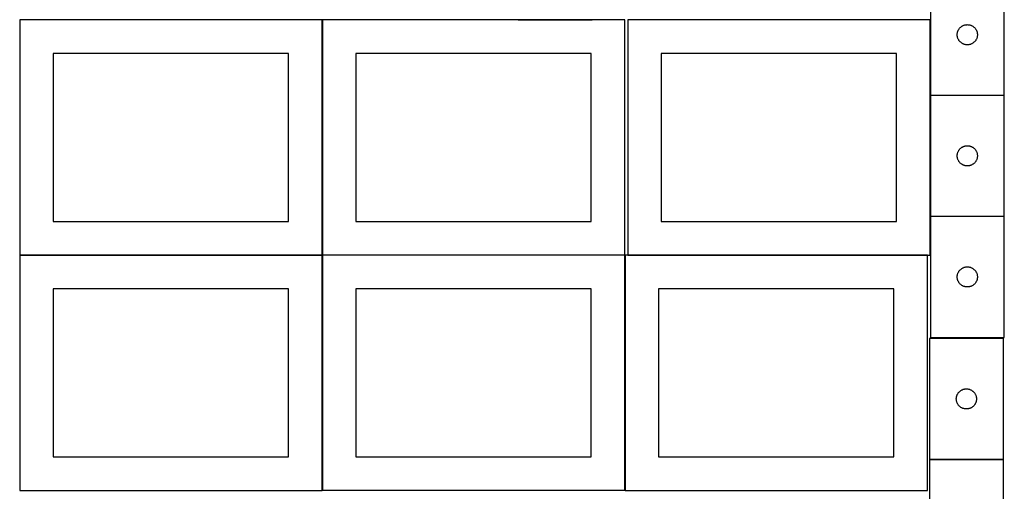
# Model space of a CAD drawing. Header units: millimetres. Extents: x 7 to 1492, y 7 to 2993.
# Tile 4 of 13: x 7 to 1471, y 1411 to 2113. Entities that reach past the tile are written whole.
import ezdxf

# ---------------------------------------------------------------- set-up
doc = ezdxf.new("R2010")
doc.units = ezdxf.units.MM
doc.layers.add('COMMON', color=5, linetype='CONTINUOUS', true_color=0x0000ff)
doc.layers.add('CUT', color=7, linetype='CONTINUOUS', true_color=0x000000)

msp = doc.modelspace()

# ---------------------------------------------------------------- linework, layer by layer
at = {"layer": 'COMMON'}
for p, q in [((456.624736, 1762.910445), (456.624736, 2112.823825)), ((748.065672, 2113.010445), (858.065672, 2113.010445)), ((1360.974313, 2112.823825), (1360.974313, 2000.660142)), ((1360.974313, 2000.460141), (1360.974313, 1820.460141)), ((1361.074314, 2000.560141), (1471.074314, 2000.560141)), ((1360.974313, 1820.26014), (1360.974313, 1762.823825)), ((1471.074314, 1820.360141), (1361.074314, 1820.360141)), ((456.524735, 1762.723825), (6.524735, 1762.723825)), ((456.624736, 1412.710444), (456.624736, 1762.623824)), ((906.724736, 1762.810445), (456.724736, 1762.810445)), ((906.824737, 1412.710444), (906.824737, 1762.623824)), ((1356.924737, 1762.723825), (910.874313, 1762.723825)), ((1359.774235, 1458.622962), (1469.687737, 1458.622962))]:
    msp.add_line(p, q, dxfattribs=at)
at = {"layer": 'CUT'}
for p, q in [((1361.074314, 2180.660142), (1361.074314, 2000.660142)), ((1471.074314, 2000.660142), (1471.074314, 2180.660142)), ((456.524735, 2112.823825), (6.524735, 2112.823825)), ((6.524735, 2112.823825), (6.524735, 1762.823825)), ((456.524735, 1762.823825), (456.524735, 2112.823825)), ((906.724736, 2112.910445), (456.724736, 2112.910445)), ((456.724736, 2112.910445), (456.724736, 1762.910445)), ((906.724736, 1762.910445), (906.724736, 2112.910445)), ((1360.874313, 2112.823825), (910.874313, 2112.823825)), ((910.874313, 2112.823825), (910.874313, 1762.823825)), ((1360.874313, 1762.823825), (1360.874313, 2112.823825)), ((1401.475349, 2094.105458), (1401.672066, 2094.852427)), ((1401.672066, 2094.852427), (1401.906976, 2095.588278)), ((1401.906976, 2095.588278), (1402.179455, 2096.311061)), ((1402.179455, 2096.311061), (1402.488781, 2097.018858)), ((1402.488781, 2097.018858), (1402.834132, 2097.709793)), ((1402.834132, 2097.709793), (1403.214595, 2098.382034)), ((1403.214595, 2098.382034), (1403.629159, 2099.033798)), ((1403.629159, 2099.033798), (1404.076726, 2099.663356)), ((1404.076726, 2099.663356), (1404.556108, 2100.26904)), ((1404.556108, 2100.26904), (1405.066034, 2100.849242)), ((1405.066034, 2100.849242), (1405.605152, 2101.402425)), ((1405.605152, 2101.402425), (1406.172033, 2101.927121)), ((1406.172033, 2101.927121), (1406.765172, 2102.421939)), ((1406.765172, 2102.421939), (1407.382998, 2102.885567)), ((1407.382998, 2102.885567), (1408.023872, 2103.316776)), ((1408.023872, 2103.316776), (1408.686093, 2103.714421)), ((1408.686093, 2103.714421), (1409.367908, 2104.077448)), ((1409.367908, 2104.077448), (1410.067506, 2104.404896)), ((1410.067506, 2104.404896), (1410.783033, 2104.695895)), ((1410.783033, 2104.695895), (1411.512592, 2104.949673)), ((1411.512592, 2104.949673), (1412.254248, 2105.165558)), ((1412.254248, 2105.165558), (1413.006033, 2105.342977)), ((1413.006033, 2105.342977), (1413.765956, 2105.481461)), ((1413.765956, 2105.481461), (1414.531999, 2105.58064)), ((1414.531999, 2105.58064), (1415.302133, 2105.640254)), ((1415.302133, 2105.640254), (1416.074314, 2105.660142)), ((1416.074314, 2105.660142), (1416.846496, 2105.640254)), ((1416.846496, 2105.640254), (1417.616629, 2105.58064)), ((1417.616629, 2105.58064), (1418.382673, 2105.481461)), ((1418.382673, 2105.481461), (1419.142595, 2105.342977)), ((1419.142595, 2105.342977), (1419.894381, 2105.165558)), ((1419.894381, 2105.165558), (1420.636037, 2104.949673)), ((1420.636037, 2104.949673), (1421.365596, 2104.695895)), ((1421.365596, 2104.695895), (1422.081123, 2104.404896)), ((1422.081123, 2104.404896), (1422.780721, 2104.077448)), ((1422.780721, 2104.077448), (1423.462535, 2103.714421)), ((1423.462535, 2103.714421), (1424.124757, 2103.316776)), ((1424.124757, 2103.316776), (1424.765631, 2102.885567)), ((1424.765631, 2102.885567), (1425.383457, 2102.421939)), ((1425.383457, 2102.421939), (1425.976596, 2101.927121)), ((1425.976596, 2101.927121), (1426.543477, 2101.402425)), ((1426.543477, 2101.402425), (1427.082595, 2100.849242)), ((1427.082595, 2100.849242), (1427.592521, 2100.26904)), ((1427.592521, 2100.26904), (1428.071903, 2099.663356)), ((1428.071903, 2099.663356), (1428.51947, 2099.033798)), ((1428.51947, 2099.033798), (1428.934034, 2098.382034)), ((1428.934034, 2098.382034), (1429.314496, 2097.709793)), ((1429.314496, 2097.709793), (1429.659848, 2097.018858)), ((1429.659848, 2097.018858), (1429.969174, 2096.311061)), ((1429.969174, 2096.311061), (1430.241653, 2095.588278)), ((1430.241653, 2095.588278), (1430.476563, 2094.852427)), ((1430.476563, 2094.852427), (1430.67328, 2094.105458)), ((1401.079287, 2091.046361), (1401.119052, 2091.817774)), ((1401.079287, 2090.273924), (1401.079287, 2091.046361)), ((1401.119052, 2089.50251), (1401.079287, 2090.273924)), ((1401.119052, 2091.817774), (1401.198474, 2092.586118)), ((1401.198474, 2088.734167), (1401.119052, 2089.50251)), ((1401.198474, 2092.586118), (1401.317345, 2093.349354)), ((1401.317345, 2087.970931), (1401.198474, 2088.734167)), ((1401.317345, 2093.349354), (1401.475349, 2094.105458)), ((1401.475349, 2087.214826), (1401.317345, 2087.970931)), ((1401.672066, 2086.467858), (1401.475349, 2087.214826)), ((1401.906976, 2085.732006), (1401.672066, 2086.467858)), ((1402.179455, 2085.009224), (1401.906976, 2085.732006)), ((1402.488781, 2084.301426), (1402.179455, 2085.009224)), ((1402.834132, 2083.610491), (1402.488781, 2084.301426)), ((1403.214595, 2082.93825), (1402.834132, 2083.610491)), ((1403.629159, 2082.286486), (1403.214595, 2082.93825)), ((1404.076726, 2081.656928), (1403.629159, 2082.286486)), ((1404.556108, 2081.051245), (1404.076726, 2081.656928)), ((1405.066034, 2080.471042), (1404.556108, 2081.051245)), ((1405.605152, 2079.917859), (1405.066034, 2080.471042)), ((1406.172033, 2079.393163), (1405.605152, 2079.917859)), ((1426.543477, 2079.917859), (1425.976596, 2079.393163)), ((1427.082595, 2080.471042), (1426.543477, 2079.917859)), ((1427.592521, 2081.051245), (1427.082595, 2080.471042)), ((1428.071903, 2081.656928), (1427.592521, 2081.051245)), ((1428.51947, 2082.286486), (1428.071903, 2081.656928)), ((1428.934034, 2082.93825), (1428.51947, 2082.286486)), ((1429.314496, 2083.610491), (1428.934034, 2082.93825)), ((1429.659848, 2084.301426), (1429.314496, 2083.610491)), ((1429.969174, 2085.009224), (1429.659848, 2084.301426)), ((1430.241653, 2085.732006), (1429.969174, 2085.009224)), ((1430.476563, 2086.467858), (1430.241653, 2085.732006)), ((1430.67328, 2087.214826), (1430.476563, 2086.467858)), ((1430.67328, 2094.105458), (1430.831284, 2093.349354)), ((1430.831284, 2087.970931), (1430.67328, 2087.214826)), ((1430.831284, 2093.349354), (1430.950155, 2092.586118)), ((1430.950155, 2088.734167), (1430.831284, 2087.970931)), ((1430.950155, 2092.586118), (1431.029577, 2091.817774)), ((1431.029577, 2089.50251), (1430.950155, 2088.734167)), ((1431.029577, 2091.817774), (1431.069341, 2091.046361)), ((1431.069341, 2090.273924), (1431.029577, 2089.50251)), ((1431.069341, 2091.046361), (1431.069341, 2090.273924)), ((1406.765172, 2078.898345), (1406.172033, 2079.393163)), ((1407.382998, 2078.434717), (1406.765172, 2078.898345)), ((1408.023872, 2078.003509), (1407.382998, 2078.434717)), ((1408.686093, 2077.605864), (1408.023872, 2078.003509)), ((1409.367908, 2077.242836), (1408.686093, 2077.605864)), ((1410.067506, 2076.915389), (1409.367908, 2077.242836)), ((1410.783033, 2076.62439), (1410.067506, 2076.915389)), ((1411.512592, 2076.370612), (1410.783033, 2076.62439)), ((1412.254248, 2076.154726), (1411.512592, 2076.370612)), ((1413.006033, 2075.977307), (1412.254248, 2076.154726)), ((1413.765956, 2075.838824), (1413.006033, 2075.977307)), ((1414.531999, 2075.739644), (1413.765956, 2075.838824)), ((1415.302133, 2075.680031), (1414.531999, 2075.739644)), ((1416.074314, 2075.660142), (1415.302133, 2075.680031)), ((1416.846496, 2075.680031), (1416.074314, 2075.660142)), ((1417.616629, 2075.739644), (1416.846496, 2075.680031)), ((1418.382673, 2075.838824), (1417.616629, 2075.739644)), ((1419.142595, 2075.977307), (1418.382673, 2075.838824)), ((1419.894381, 2076.154726), (1419.142595, 2075.977307)), ((1420.636037, 2076.370612), (1419.894381, 2076.154726)), ((1421.365596, 2076.62439), (1420.636037, 2076.370612)), ((1422.081123, 2076.915389), (1421.365596, 2076.62439)), ((1422.780721, 2077.242836), (1422.081123, 2076.915389)), ((1423.462535, 2077.605864), (1422.780721, 2077.242836)), ((1424.124757, 2078.003509), (1423.462535, 2077.605864)), ((1424.765631, 2078.434717), (1424.124757, 2078.003509)), ((1425.383457, 2078.898345), (1424.765631, 2078.434717)), ((1425.976596, 2079.393163), (1425.383457, 2078.898345)), ((406.524735, 2062.823825), (56.524735, 2062.823825)), ((56.524735, 2062.823825), (56.524735, 1812.823825)), ((406.524735, 1812.823825), (406.524735, 2062.823825)), ((856.724736, 2062.910445), (506.724736, 2062.910445)), ((506.724736, 2062.910445), (506.724736, 1812.910445)), ((856.724736, 1812.910445), (856.724736, 2062.910445)), ((1310.874313, 2062.823825), (960.874313, 2062.823825)), ((960.874313, 2062.823825), (960.874313, 1812.823825)), ((1310.874313, 1812.823825), (1310.874313, 2062.823825)), ((1361.074314, 2000.660142), (1471.074314, 2000.660142)), ((1361.074314, 2000.460141), (1361.074314, 1820.460141)), ((1471.074314, 2000.460141), (1361.074314, 2000.460141)), ((1471.074314, 1820.460141), (1471.074314, 2000.460141)), ((1403.214595, 1918.182033), (1403.629159, 1918.833797)), ((1403.629159, 1918.833797), (1404.076726, 1919.463355)), ((1404.076726, 1919.463355), (1404.556108, 1920.069039)), ((1404.556108, 1920.069039), (1405.066034, 1920.649241)), ((1405.066034, 1920.649241), (1405.605152, 1921.202424)), ((1405.605152, 1921.202424), (1406.172033, 1921.72712)), ((1406.172033, 1921.72712), (1406.765172, 1922.221938)), ((1406.765172, 1922.221938), (1407.382998, 1922.685566)), ((1407.382998, 1922.685566), (1408.023872, 1923.116775)), ((1408.023872, 1923.116775), (1408.686093, 1923.51442)), ((1408.686093, 1923.51442), (1409.367908, 1923.877447)), ((1409.367908, 1923.877447), (1410.067506, 1924.204895)), ((1410.067506, 1924.204895), (1410.783033, 1924.495894)), ((1410.783033, 1924.495894), (1411.512592, 1924.749672)), ((1411.512592, 1924.749672), (1412.254248, 1924.965557)), ((1412.254248, 1924.965557), (1413.006033, 1925.142976)), ((1413.006033, 1925.142976), (1413.765956, 1925.28146)), ((1413.765956, 1925.28146), (1414.531999, 1925.380639)), ((1414.531999, 1925.380639), (1415.302133, 1925.440253)), ((1415.302133, 1925.440253), (1416.074314, 1925.460141)), ((1416.074314, 1925.460141), (1416.846496, 1925.440253)), ((1416.846496, 1925.440253), (1417.616629, 1925.380639)), ((1417.616629, 1925.380639), (1418.382673, 1925.28146)), ((1418.382673, 1925.28146), (1419.142595, 1925.142976)), ((1419.142595, 1925.142976), (1419.894381, 1924.965557)), ((1419.894381, 1924.965557), (1420.636037, 1924.749672)), ((1420.636037, 1924.749672), (1421.365596, 1924.495894)), ((1421.365596, 1924.495894), (1422.081123, 1924.204895)), ((1422.081123, 1924.204895), (1422.780721, 1923.877447)), ((1422.780721, 1923.877447), (1423.462535, 1923.51442)), ((1423.462535, 1923.51442), (1424.124757, 1923.116775)), ((1424.124757, 1923.116775), (1424.765631, 1922.685566)), ((1424.765631, 1922.685566), (1425.383457, 1922.221938)), ((1425.383457, 1922.221938), (1425.976596, 1921.72712)), ((1425.976596, 1921.72712), (1426.543477, 1921.202424)), ((1426.543477, 1921.202424), (1427.082595, 1920.649241)), ((1427.082595, 1920.649241), (1427.592521, 1920.069039)), ((1427.592521, 1920.069039), (1428.071903, 1919.463355)), ((1428.071903, 1919.463355), (1428.51947, 1918.833797)), ((1428.51947, 1918.833797), (1428.934034, 1918.182033)), ((1401.079287, 1910.84636), (1401.119052, 1911.617773)), ((1401.079287, 1910.073923), (1401.079287, 1910.84636)), ((1401.119052, 1909.302509), (1401.079287, 1910.073923)), ((1401.119052, 1911.617773), (1401.198474, 1912.386117)), ((1401.198474, 1908.534166), (1401.119052, 1909.302509)), ((1401.198474, 1912.386117), (1401.317345, 1913.149353)), ((1401.317345, 1907.77093), (1401.198474, 1908.534166)), ((1401.317345, 1913.149353), (1401.475349, 1913.905457)), ((1401.475349, 1907.014825), (1401.317345, 1907.77093)), ((1401.475349, 1913.905457), (1401.672066, 1914.652426)), ((1401.672066, 1906.267857), (1401.475349, 1907.014825)), ((1401.672066, 1914.652426), (1401.906976, 1915.388277)), ((1401.906976, 1905.532005), (1401.672066, 1906.267857)), ((1401.906976, 1915.388277), (1402.179455, 1916.11106)), ((1402.179455, 1904.809223), (1401.906976, 1905.532005)), ((1402.179455, 1916.11106), (1402.488781, 1916.818857)), ((1402.488781, 1904.101425), (1402.179455, 1904.809223)), ((1402.488781, 1916.818857), (1402.834132, 1917.509792)), ((1402.834132, 1903.41049), (1402.488781, 1904.101425)), ((1402.834132, 1917.509792), (1403.214595, 1918.182033)), ((1428.934034, 1918.182033), (1429.314496, 1917.509792)), ((1429.314496, 1917.509792), (1429.659848, 1916.818857)), ((1429.659848, 1904.101425), (1429.314496, 1903.41049)), ((1429.659848, 1916.818857), (1429.969174, 1916.11106)), ((1429.969174, 1904.809223), (1429.659848, 1904.101425)), ((1429.969174, 1916.11106), (1430.241653, 1915.388277)), ((1430.241653, 1905.532005), (1429.969174, 1904.809223)), ((1430.241653, 1915.388277), (1430.476563, 1914.652426)), ((1430.476563, 1906.267857), (1430.241653, 1905.532005)), ((1430.476563, 1914.652426), (1430.67328, 1913.905457)), ((1430.67328, 1907.014825), (1430.476563, 1906.267857)), ((1430.67328, 1913.905457), (1430.831284, 1913.149353)), ((1430.831284, 1907.77093), (1430.67328, 1907.014825)), ((1430.831284, 1913.149353), (1430.950155, 1912.386117)), ((1430.950155, 1908.534166), (1430.831284, 1907.77093)), ((1430.950155, 1912.386117), (1431.029577, 1911.617773)), ((1431.029577, 1909.302509), (1430.950155, 1908.534166)), ((1431.029577, 1911.617773), (1431.069341, 1910.84636)), ((1431.069341, 1910.073923), (1431.029577, 1909.302509)), ((1431.069341, 1910.84636), (1431.069341, 1910.073923)), ((1403.214595, 1902.738249), (1402.834132, 1903.41049)), ((1403.629159, 1902.086485), (1403.214595, 1902.738249)), ((1404.076726, 1901.456927), (1403.629159, 1902.086485)), ((1404.556108, 1900.851244), (1404.076726, 1901.456927)), ((1405.066034, 1900.271041), (1404.556108, 1900.851244)), ((1405.605152, 1899.717858), (1405.066034, 1900.271041)), ((1406.172033, 1899.193162), (1405.605152, 1899.717858)), ((1406.765172, 1898.698344), (1406.172033, 1899.193162)), ((1407.382998, 1898.234716), (1406.765172, 1898.698344)), ((1408.023872, 1897.803508), (1407.382998, 1898.234716)), ((1408.686093, 1897.405863), (1408.023872, 1897.803508)), ((1409.367908, 1897.042835), (1408.686093, 1897.405863)), ((1410.067506, 1896.715388), (1409.367908, 1897.042835)), ((1410.783033, 1896.424389), (1410.067506, 1896.715388)), ((1411.512592, 1896.170611), (1410.783033, 1896.424389)), ((1412.254248, 1895.954725), (1411.512592, 1896.170611)), ((1413.006033, 1895.777306), (1412.254248, 1895.954725)), ((1413.765956, 1895.638823), (1413.006033, 1895.777306)), ((1414.531999, 1895.539643), (1413.765956, 1895.638823)), ((1415.302133, 1895.48003), (1414.531999, 1895.539643)), ((1416.074314, 1895.460141), (1415.302133, 1895.48003)), ((1416.846496, 1895.48003), (1416.074314, 1895.460141)), ((1417.616629, 1895.539643), (1416.846496, 1895.48003)), ((1418.382673, 1895.638823), (1417.616629, 1895.539643)), ((1419.142595, 1895.777306), (1418.382673, 1895.638823)), ((1419.894381, 1895.954725), (1419.142595, 1895.777306)), ((1420.636037, 1896.170611), (1419.894381, 1895.954725)), ((1421.365596, 1896.424389), (1420.636037, 1896.170611)), ((1422.081123, 1896.715388), (1421.365596, 1896.424389)), ((1422.780721, 1897.042835), (1422.081123, 1896.715388)), ((1423.462535, 1897.405863), (1422.780721, 1897.042835)), ((1424.124757, 1897.803508), (1423.462535, 1897.405863)), ((1424.765631, 1898.234716), (1424.124757, 1897.803508)), ((1425.383457, 1898.698344), (1424.765631, 1898.234716)), ((1425.976596, 1899.193162), (1425.383457, 1898.698344)), ((1426.543477, 1899.717858), (1425.976596, 1899.193162)), ((1427.082595, 1900.271041), (1426.543477, 1899.717858)), ((1427.592521, 1900.851244), (1427.082595, 1900.271041)), ((1428.071903, 1901.456927), (1427.592521, 1900.851244)), ((1428.51947, 1902.086485), (1428.071903, 1901.456927)), ((1428.934034, 1902.738249), (1428.51947, 1902.086485)), ((1429.314496, 1903.41049), (1428.934034, 1902.738249)), ((1361.074314, 1820.460141), (1471.074314, 1820.460141)), ((1471.074314, 1820.26014), (1361.074314, 1820.26014)), ((1361.074314, 1820.26014), (1361.074314, 1640.26014)), ((1471.074314, 1640.26014), (1471.074314, 1820.26014)), ((56.524735, 1812.823825), (406.524735, 1812.823825)), ((506.724736, 1812.910445), (856.724736, 1812.910445)), ((960.874313, 1812.823825), (1310.874313, 1812.823825)), ((6.524735, 1762.823825), (456.524735, 1762.823825)), ((456.524735, 1762.623824), (6.524735, 1762.623824)), ((6.524735, 1762.623824), (6.524735, 1412.623824)), ((456.524735, 1412.623824), (456.524735, 1762.623824)), ((456.724736, 1762.910445), (906.724736, 1762.910445)), ((906.724736, 1762.710444), (456.724736, 1762.710444)), ((456.724736, 1762.710444), (456.724736, 1412.710444)), ((906.724736, 1412.710444), (906.724736, 1762.710444)), ((1356.924737, 1762.623824), (906.924737, 1762.623824)), ((906.924737, 1762.623824), (906.924737, 1412.623824)), ((910.874313, 1762.823825), (1360.874313, 1762.823825)), ((1356.924737, 1412.623824), (1356.924737, 1762.623824)), ((1407.382998, 1742.485565), (1408.023872, 1742.916774)), ((1408.023872, 1742.916774), (1408.686093, 1743.314419)), ((1408.686093, 1743.314419), (1409.367908, 1743.677446)), ((1409.367908, 1743.677446), (1410.067506, 1744.004894)), ((1410.067506, 1744.004894), (1410.783033, 1744.295893)), ((1410.783033, 1744.295893), (1411.512592, 1744.549671)), ((1411.512592, 1744.549671), (1412.254248, 1744.765556)), ((1412.254248, 1744.765556), (1413.006033, 1744.942975)), ((1413.006033, 1744.942975), (1413.765956, 1745.081459)), ((1413.765956, 1745.081459), (1414.531999, 1745.180638)), ((1414.531999, 1745.180638), (1415.302133, 1745.240252)), ((1415.302133, 1745.240252), (1416.074314, 1745.26014)), ((1416.074314, 1745.26014), (1416.846496, 1745.240252)), ((1416.846496, 1745.240252), (1417.616629, 1745.180638)), ((1417.616629, 1745.180638), (1418.382673, 1745.081459)), ((1418.382673, 1745.081459), (1419.142595, 1744.942975)), ((1419.142595, 1744.942975), (1419.894381, 1744.765556)), ((1419.894381, 1744.765556), (1420.636037, 1744.549671)), ((1420.636037, 1744.549671), (1421.365596, 1744.295893)), ((1421.365596, 1744.295893), (1422.081123, 1744.004894)), ((1422.081123, 1744.004894), (1422.780721, 1743.677446)), ((1422.780721, 1743.677446), (1423.462535, 1743.314419)), ((1423.462535, 1743.314419), (1424.124757, 1742.916774)), ((1424.124757, 1742.916774), (1424.765631, 1742.485565)), ((1401.079287, 1730.646359), (1401.119052, 1731.417772)), ((1401.079287, 1729.873922), (1401.079287, 1730.646359)), ((1401.119052, 1729.102508), (1401.079287, 1729.873922)), ((1401.119052, 1731.417772), (1401.198474, 1732.186116)), ((1401.198474, 1728.334165), (1401.119052, 1729.102508)), ((1401.198474, 1732.186116), (1401.317345, 1732.949352)), ((1401.317345, 1727.570929), (1401.198474, 1728.334165)), ((1401.317345, 1732.949352), (1401.475349, 1733.705456)), ((1401.475349, 1733.705456), (1401.672066, 1734.452425)), ((1401.672066, 1734.452425), (1401.906976, 1735.188276)), ((1401.906976, 1735.188276), (1402.179455, 1735.911059)), ((1402.179455, 1735.911059), (1402.488781, 1736.618856)), ((1402.488781, 1736.618856), (1402.834132, 1737.309791)), ((1402.834132, 1737.309791), (1403.214595, 1737.982032)), ((1403.214595, 1737.982032), (1403.629159, 1738.633796)), ((1403.629159, 1738.633796), (1404.076726, 1739.263354)), ((1404.076726, 1739.263354), (1404.556108, 1739.869038)), ((1404.556108, 1739.869038), (1405.066034, 1740.44924)), ((1405.066034, 1740.44924), (1405.605152, 1741.002423)), ((1405.605152, 1741.002423), (1406.172033, 1741.527119)), ((1406.172033, 1741.527119), (1406.765172, 1742.021937)), ((1406.765172, 1742.021937), (1407.382998, 1742.485565)), ((1424.765631, 1742.485565), (1425.383457, 1742.021937)), ((1425.383457, 1742.021937), (1425.976596, 1741.527119)), ((1425.976596, 1741.527119), (1426.543477, 1741.002423)), ((1426.543477, 1741.002423), (1427.082595, 1740.44924)), ((1427.082595, 1740.44924), (1427.592521, 1739.869038)), ((1427.592521, 1739.869038), (1428.071903, 1739.263354)), ((1428.071903, 1739.263354), (1428.51947, 1738.633796)), ((1428.51947, 1738.633796), (1428.934034, 1737.982032)), ((1428.934034, 1737.982032), (1429.314496, 1737.309791)), ((1429.314496, 1737.309791), (1429.659848, 1736.618856)), ((1429.659848, 1736.618856), (1429.969174, 1735.911059)), ((1429.969174, 1735.911059), (1430.241653, 1735.188276)), ((1430.241653, 1735.188276), (1430.476563, 1734.452425)), ((1430.476563, 1734.452425), (1430.67328, 1733.705456)), ((1430.67328, 1733.705456), (1430.831284, 1732.949352)), ((1430.831284, 1732.949352), (1430.950155, 1732.186116)), ((1430.950155, 1728.334165), (1430.831284, 1727.570929)), ((1430.950155, 1732.186116), (1431.029577, 1731.417772)), ((1431.029577, 1729.102508), (1430.950155, 1728.334165)), ((1431.029577, 1731.417772), (1431.069341, 1730.646359)), ((1431.069341, 1729.873922), (1431.029577, 1729.102508)), ((1431.069341, 1730.646359), (1431.069341, 1729.873922)), ((1401.475349, 1726.814824), (1401.317345, 1727.570929)), ((1401.672066, 1726.067856), (1401.475349, 1726.814824)), ((1401.906976, 1725.332004), (1401.672066, 1726.067856)), ((1402.179455, 1724.609222), (1401.906976, 1725.332004)), ((1402.488781, 1723.901424), (1402.179455, 1724.609222)), ((1402.834132, 1723.210489), (1402.488781, 1723.901424)), ((1403.214595, 1722.538248), (1402.834132, 1723.210489)), ((1403.629159, 1721.886484), (1403.214595, 1722.538248)), ((1404.076726, 1721.256926), (1403.629159, 1721.886484)), ((1404.556108, 1720.651243), (1404.076726, 1721.256926)), ((1405.066034, 1720.07104), (1404.556108, 1720.651243)), ((1405.605152, 1719.517857), (1405.066034, 1720.07104)), ((1406.172033, 1718.993161), (1405.605152, 1719.517857)), ((1406.765172, 1718.498343), (1406.172033, 1718.993161)), ((1407.382998, 1718.034715), (1406.765172, 1718.498343)), ((1408.023872, 1717.603507), (1407.382998, 1718.034715)), ((1408.686093, 1717.205862), (1408.023872, 1717.603507)), ((1409.367908, 1716.842834), (1408.686093, 1717.205862)), ((1410.067506, 1716.515387), (1409.367908, 1716.842834)), ((1410.783033, 1716.224388), (1410.067506, 1716.515387)), ((1411.512592, 1715.97061), (1410.783033, 1716.224388)), ((1412.254248, 1715.754724), (1411.512592, 1715.97061)), ((1413.006033, 1715.577305), (1412.254248, 1715.754724)), ((1413.765956, 1715.438822), (1413.006033, 1715.577305)), ((1414.531999, 1715.339642), (1413.765956, 1715.438822)), ((1415.302133, 1715.280029), (1414.531999, 1715.339642)), ((1416.074314, 1715.26014), (1415.302133, 1715.280029)), ((1416.846496, 1715.280029), (1416.074314, 1715.26014)), ((1417.616629, 1715.339642), (1416.846496, 1715.280029)), ((1418.382673, 1715.438822), (1417.616629, 1715.339642)), ((1419.142595, 1715.577305), (1418.382673, 1715.438822)), ((1419.894381, 1715.754724), (1419.142595, 1715.577305)), ((1420.636037, 1715.97061), (1419.894381, 1715.754724)), ((1421.365596, 1716.224388), (1420.636037, 1715.97061)), ((1422.081123, 1716.515387), (1421.365596, 1716.224388)), ((1422.780721, 1716.842834), (1422.081123, 1716.515387)), ((1423.462535, 1717.205862), (1422.780721, 1716.842834)), ((1424.124757, 1717.603507), (1423.462535, 1717.205862)), ((1424.765631, 1718.034715), (1424.124757, 1717.603507)), ((1425.383457, 1718.498343), (1424.765631, 1718.034715)), ((1425.976596, 1718.993161), (1425.383457, 1718.498343)), ((1426.543477, 1719.517857), (1425.976596, 1718.993161)), ((1427.082595, 1720.07104), (1426.543477, 1719.517857)), ((1427.592521, 1720.651243), (1427.082595, 1720.07104)), ((1428.071903, 1721.256926), (1427.592521, 1720.651243)), ((1428.51947, 1721.886484), (1428.071903, 1721.256926)), ((1428.934034, 1722.538248), (1428.51947, 1721.886484)), ((1429.314496, 1723.210489), (1428.934034, 1722.538248)), ((1429.659848, 1723.901424), (1429.314496, 1723.210489)), ((1429.969174, 1724.609222), (1429.659848, 1723.901424)), ((1430.241653, 1725.332004), (1429.969174, 1724.609222)), ((1430.476563, 1726.067856), (1430.241653, 1725.332004)), ((1430.67328, 1726.814824), (1430.476563, 1726.067856)), ((1430.831284, 1727.570929), (1430.67328, 1726.814824)), ((406.524735, 1712.623824), (56.524735, 1712.623824)), ((56.524735, 1712.623824), (56.524735, 1462.623824)), ((406.524735, 1462.623824), (406.524735, 1712.623824)), ((856.724736, 1712.710444), (506.724736, 1712.710444)), ((506.724736, 1712.710444), (506.724736, 1462.710444)), ((856.724736, 1462.710444), (856.724736, 1712.710444)), ((1306.924737, 1712.623824), (956.924737, 1712.623824)), ((956.924737, 1712.623824), (956.924737, 1462.623824)), ((1306.924737, 1462.623824), (1306.924737, 1712.623824)), ((1469.687737, 1638.722963), (1359.687737, 1638.722963)), ((1359.687737, 1638.722963), (1359.687737, 1458.722963)), ((1361.074314, 1640.26014), (1471.074314, 1640.26014)), ((1469.687737, 1458.722963), (1469.687737, 1638.722963)), ((1400.088771, 1552.16828), (1400.285489, 1552.915248)), ((1400.285489, 1552.915248), (1400.520399, 1553.651099)), ((1400.520399, 1553.651099), (1400.792878, 1554.373882)), ((1400.792878, 1554.373882), (1401.102203, 1555.081679)), ((1401.102203, 1555.081679), (1401.447555, 1555.772615)), ((1401.447555, 1555.772615), (1401.828018, 1556.444855)), ((1401.828018, 1556.444855), (1402.242582, 1557.096619)), ((1402.242582, 1557.096619), (1402.690148, 1557.726178)), ((1402.690148, 1557.726178), (1403.16953, 1558.331861)), ((1403.16953, 1558.331861), (1403.679457, 1558.912063)), ((1403.679457, 1558.912063), (1404.218575, 1559.465246)), ((1404.218575, 1559.465246), (1404.785455, 1559.989942)), ((1404.785455, 1559.989942), (1405.378595, 1560.484761)), ((1405.378595, 1560.484761), (1405.996421, 1560.948388)), ((1405.996421, 1560.948388), (1406.637294, 1561.379597)), ((1406.637294, 1561.379597), (1407.299516, 1561.777242)), ((1407.299516, 1561.777242), (1407.98133, 1562.14027)), ((1407.98133, 1562.14027), (1408.680929, 1562.467717)), ((1408.680929, 1562.467717), (1409.396456, 1562.758716)), ((1409.396456, 1562.758716), (1410.126015, 1563.012494)), ((1410.126015, 1563.012494), (1410.86767, 1563.228379)), ((1410.86767, 1563.228379), (1411.619456, 1563.405799)), ((1411.619456, 1563.405799), (1412.379378, 1563.544282)), ((1412.379378, 1563.544282), (1413.145422, 1563.643462)), ((1413.145422, 1563.643462), (1413.915556, 1563.703075)), ((1413.915556, 1563.703075), (1414.687737, 1563.722963)), ((1414.687737, 1563.722963), (1415.459918, 1563.703075)), ((1415.459918, 1563.703075), (1416.230052, 1563.643462)), ((1416.230052, 1563.643462), (1416.996096, 1563.544282)), ((1416.996096, 1563.544282), (1417.756018, 1563.405799)), ((1417.756018, 1563.405799), (1418.507804, 1563.228379)), ((1418.507804, 1563.228379), (1419.24946, 1563.012494)), ((1419.24946, 1563.012494), (1419.979018, 1562.758716)), ((1419.979018, 1562.758716), (1420.694546, 1562.467717)), ((1420.694546, 1562.467717), (1421.394144, 1562.14027)), ((1421.394144, 1562.14027), (1422.075958, 1561.777242)), ((1422.075958, 1561.777242), (1422.73818, 1561.379597)), ((1422.73818, 1561.379597), (1423.379054, 1560.948388)), ((1423.379054, 1560.948388), (1423.996879, 1560.484761)), ((1423.996879, 1560.484761), (1424.590019, 1559.989942)), ((1424.590019, 1559.989942), (1425.156899, 1559.465246)), ((1425.156899, 1559.465246), (1425.696018, 1558.912063)), ((1425.696018, 1558.912063), (1426.205944, 1558.331861)), ((1426.205944, 1558.331861), (1426.685326, 1557.726178)), ((1426.685326, 1557.726178), (1427.132892, 1557.096619)), ((1427.132892, 1557.096619), (1427.547457, 1556.444855)), ((1427.547457, 1556.444855), (1427.927919, 1555.772615)), ((1427.927919, 1555.772615), (1428.273271, 1555.081679)), ((1428.273271, 1555.081679), (1428.582597, 1554.373882)), ((1428.582597, 1554.373882), (1428.855076, 1553.651099)), ((1428.855076, 1553.651099), (1429.089985, 1552.915248)), ((1429.089985, 1552.915248), (1429.286703, 1552.16828)), ((1399.69271, 1549.109182), (1399.732474, 1549.880595)), ((1399.69271, 1548.336745), (1399.69271, 1549.109182)), ((1399.732474, 1547.565331), (1399.69271, 1548.336745)), ((1399.732474, 1549.880595), (1399.811897, 1550.648939)), ((1399.811897, 1546.796988), (1399.732474, 1547.565331)), ((1399.811897, 1550.648939), (1399.930768, 1551.412175)), ((1399.930768, 1546.033752), (1399.811897, 1546.796988)), ((1399.930768, 1551.412175), (1400.088771, 1552.16828)), ((1400.088771, 1545.277647), (1399.930768, 1546.033752)), ((1400.285489, 1544.530679), (1400.088771, 1545.277647)), ((1400.520399, 1543.794828), (1400.285489, 1544.530679)), ((1400.792878, 1543.072045), (1400.520399, 1543.794828)), ((1401.102203, 1542.364248), (1400.792878, 1543.072045)), ((1401.447555, 1541.673312), (1401.102203, 1542.364248)), ((1401.828018, 1541.001071), (1401.447555, 1541.673312)), ((1402.242582, 1540.349308), (1401.828018, 1541.001071)), ((1402.690148, 1539.719749), (1402.242582, 1540.349308)), ((1403.16953, 1539.114066), (1402.690148, 1539.719749)), ((1403.679457, 1538.533863), (1403.16953, 1539.114066)), ((1404.218575, 1537.980681), (1403.679457, 1538.533863)), ((1404.785455, 1537.455984), (1404.218575, 1537.980681)), ((1425.156899, 1537.980681), (1424.590019, 1537.455984)), ((1425.696018, 1538.533863), (1425.156899, 1537.980681)), ((1426.205944, 1539.114066), (1425.696018, 1538.533863)), ((1426.685326, 1539.719749), (1426.205944, 1539.114066)), ((1427.132892, 1540.349308), (1426.685326, 1539.719749)), ((1427.547457, 1541.001071), (1427.132892, 1540.349308)), ((1427.927919, 1541.673312), (1427.547457, 1541.001071)), ((1428.273271, 1542.364248), (1427.927919, 1541.673312)), ((1428.582597, 1543.072045), (1428.273271, 1542.364248)), ((1428.855076, 1543.794828), (1428.582597, 1543.072045)), ((1429.089985, 1544.530679), (1428.855076, 1543.794828)), ((1429.286703, 1545.277647), (1429.089985, 1544.530679)), ((1429.286703, 1552.16828), (1429.444706, 1551.412175)), ((1429.444706, 1546.033752), (1429.286703, 1545.277647)), ((1429.444706, 1551.412175), (1429.563577, 1550.648939)), ((1429.563577, 1546.796988), (1429.444706, 1546.033752)), ((1429.563577, 1550.648939), (1429.643, 1549.880595)), ((1429.643, 1547.565331), (1429.563577, 1546.796988)), ((1429.643, 1549.880595), (1429.682764, 1549.109182)), ((1429.682764, 1548.336745), (1429.643, 1547.565331)), ((1429.682764, 1549.109182), (1429.682764, 1548.336745)), ((1405.378595, 1536.961166), (1404.785455, 1537.455984)), ((1405.996421, 1536.497538), (1405.378595, 1536.961166)), ((1406.637294, 1536.06633), (1405.996421, 1536.497538)), ((1407.299516, 1535.668685), (1406.637294, 1536.06633)), ((1407.98133, 1535.305657), (1407.299516, 1535.668685)), ((1408.680929, 1534.97821), (1407.98133, 1535.305657)), ((1409.396456, 1534.687211), (1408.680929, 1534.97821)), ((1410.126015, 1534.433433), (1409.396456, 1534.687211)), ((1410.86767, 1534.217548), (1410.126015, 1534.433433)), ((1411.619456, 1534.040128), (1410.86767, 1534.217548)), ((1412.379378, 1533.901645), (1411.619456, 1534.040128)), ((1413.145422, 1533.802465), (1412.379378, 1533.901645)), ((1413.915556, 1533.742852), (1413.145422, 1533.802465)), ((1414.687737, 1533.722963), (1413.915556, 1533.742852)), ((1415.459918, 1533.742852), (1414.687737, 1533.722963)), ((1416.230052, 1533.802465), (1415.459918, 1533.742852)), ((1416.996096, 1533.901645), (1416.230052, 1533.802465)), ((1417.756018, 1534.040128), (1416.996096, 1533.901645)), ((1418.507804, 1534.217548), (1417.756018, 1534.040128)), ((1419.24946, 1534.433433), (1418.507804, 1534.217548)), ((1419.979018, 1534.687211), (1419.24946, 1534.433433)), ((1420.694546, 1534.97821), (1419.979018, 1534.687211)), ((1421.394144, 1535.305657), (1420.694546, 1534.97821)), ((1422.075958, 1535.668685), (1421.394144, 1535.305657)), ((1422.73818, 1536.06633), (1422.075958, 1535.668685)), ((1423.379054, 1536.497538), (1422.73818, 1536.06633)), ((1423.996879, 1536.961166), (1423.379054, 1536.497538)), ((1424.590019, 1537.455984), (1423.996879, 1536.961166)), ((56.524735, 1462.623824), (406.524735, 1462.623824)), ((506.724736, 1462.710444), (856.724736, 1462.710444)), ((956.924737, 1462.623824), (1306.924737, 1462.623824)), ((1359.687737, 1458.722963), (1469.687737, 1458.722963)), ((1469.774235, 1458.522962), (1359.774235, 1458.522962)), ((1359.774235, 1458.522962), (1359.774235, 1278.522962)), ((1469.774235, 1278.522962), (1469.774235, 1458.522962)), ((6.524735, 1412.623824), (456.524735, 1412.623824)), ((456.724736, 1412.710444), (906.724736, 1412.710444)), ((906.924737, 1412.623824), (1356.924737, 1412.623824))]:
    msp.add_line(p, q, dxfattribs=at)

doc.saveas('drawing.dxf')
